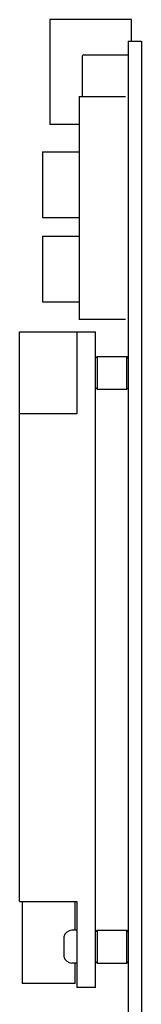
# Model space of a CAD drawing. Header units: millimetres. Extents: x -150 to 228, y -16 to 332.
# Tile 2 of 5: x -148 to -133, y 166 to 286. Entities that reach past the tile are written whole.
import ezdxf

# ---------------------------------------------------------------- set-up
doc = ezdxf.new("R2010")
doc.units = ezdxf.units.MM
doc.header["$LTSCALE"] = 32.67
doc.layers.add('00_COMPONENTS', color=7, linetype='CONTINUOUS')

msp = doc.modelspace()

# ---------------------------------------------------------------- linework, layer by layer
at = {"layer": '00_COMPONENTS'}
for p, q in [((-134.39, 286.14), (-144.39, 286.14)), ((-144.39, 286.14), (-144.39, 273.34)), ((-134.39, 283.53), (-134.39, 286.14)), ((-134.79, 283.53), (-133.19, 283.53)), ((-134.79, 283.53), (-134.79, 115.88)), ((-133.19, 283.53), (-133.19, 174.48)), ((-140.39, 276.77), (-140.39, 281.71)), ((-140.24, 281.86), (-134.79, 281.86)), ((-140.79, 276.77), (-135.14, 276.77)), ((-140.79, 276.77), (-140.79, 249.57)), ((-140.79, 273.34), (-144.39, 273.34)), ((-145.29, 270.01), (-140.79, 270.01)), ((-145.29, 270.01), (-145.29, 262.01)), ((-145.29, 262.01), (-140.79, 262.01)), ((-145.29, 259.73), (-140.79, 259.73)), ((-145.29, 259.73), (-145.29, 251.73)), ((-145.29, 251.73), (-140.79, 251.73)), ((-135.14, 249.57), (-140.79, 249.57)), ((-148.09, 248.04), (-138.79, 248.04)), ((-148.09, 178.54), (-148.09, 248.04)), ((-141.09, 248.04), (-141.09, 238.04)), ((-138.79, 237.95), (-138.79, 248.04)), ((-138.59, 245.04), (-138.79, 244.84)), ((-138.59, 245.04), (-134.99, 245.04)), ((-138.59, 245.04), (-138.59, 241.04)), ((-134.79, 244.84), (-134.99, 245.04)), ((-134.99, 241.04), (-134.99, 245.04)), ((-138.59, 241.04), (-138.79, 241.24)), ((-138.59, 241.04), (-138.79, 241.24)), ((-138.59, 241.04), (-134.99, 241.04)), ((-134.79, 241.24), (-134.99, 241.04)), ((-134.79, 241.24), (-134.99, 241.04)), ((-141.09, 238.04), (-148.09, 238.04)), ((-138.79, 211.08), (-138.79, 237.95)), ((-138.79, 168.04), (-138.79, 211.08)), ((-148.09, 178.54), (-141.09, 178.54)), ((-147.79, 178.54), (-147.79, 168.54)), ((-141.29, 175.04), (-141.29, 178.54)), ((-141.09, 178.54), (-141.09, 168.04)), ((-142.67, 174.22), (-142.67, 174.22)), ((-141.09, 175.04), (-141.69, 175.04)), ((-138.59, 175.04), (-138.79, 174.84)), ((-138.59, 175.04), (-138.59, 171.04)), ((-138.59, 175.04), (-134.99, 175.04)), ((-134.99, 171.04), (-134.99, 175.04)), ((-134.79, 174.84), (-134.99, 175.04)), ((-134.91, 174.96), (-134.79, 174.96)), ((-133.19, 174.48), (-133.19, 115.88)), ((-142.69, 174.01), (-142.69, 173.29)), ((-142.69, 173.29), (-142.67, 173.29)), ((-142.69, 172.79), (-142.69, 172.07)), ((-142.67, 172.79), (-142.69, 172.79)), ((-142.67, 171.86), (-142.67, 171.85)), ((-141.09, 171.04), (-141.69, 171.04)), ((-141.29, 168.54), (-141.29, 171.04)), ((-138.59, 171.04), (-138.79, 171.24)), ((-138.59, 171.04), (-134.99, 171.04)), ((-134.79, 171.24), (-134.99, 171.04)), ((-141.29, 168.54), (-147.79, 168.54)), ((-138.79, 168.04), (-141.09, 168.04))]:
    msp.add_line(p, q, dxfattribs=at)
for centre, radius, start, end in [((-140.24, 281.71), 0.15, 90, 180), ((-141.64, 174.01), 1.05, 168.4658, 180.0145), ((-141.69, 174.04), 1, 90, 169.4499), ((-135.74, 173.04), 6.94, 177.9353, 182.0647), ((-141.64, 172.07), 1.05, 179.9855, 191.5342), ((-141.69, 172.04), 1, 190.5501, 270)]:
    msp.add_arc(centre, radius, start, end, dxfattribs=at)

doc.saveas('drawing.dxf')
